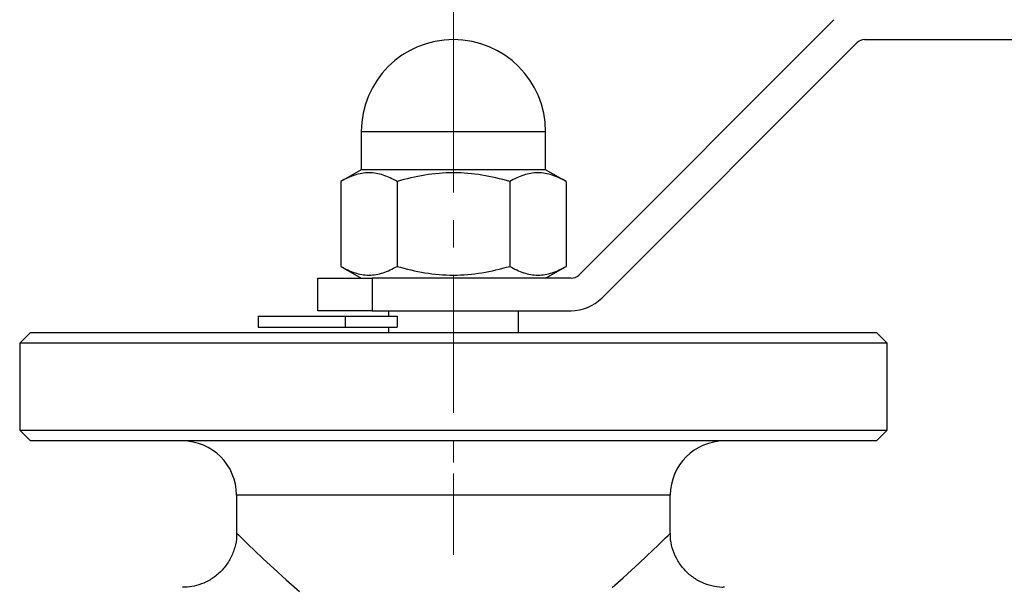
# Model space of a CAD drawing. Header units: millimetres. Extents: x 0 to 420, y 0 to 297.
# Tile 16 of 18: x 110 to 201, y 175 to 227. Entities that reach past the tile are written whole.
import ezdxf

# ---------------------------------------------------------------- set-up
doc = ezdxf.new("R2010")
doc.units = ezdxf.units.MM
doc.linetypes.add('CENTERX2', pattern=[20.32, 12.7, -2.54, 2.54, -2.54])
doc.styles.add('SLDTEXTSTYLE1', font='TXT', dxfattribs={"width": 0.7})
doc.dimstyles.new('SLDDIMSTYLE1', dxfattribs={"dimtxt": 5, "dimasz": 3.5, "dimexe": 0, "dimexo": 0.0625, "dimgap": 1.25, "dimtad": 2, "dimrnd": 1e-09, "dimzin": 12, "dimdsep": 46, "dimtxsty": 'SLDTEXTSTYLE1', "dimsah": 1, "dimcen": 0.09, "dimadec": 0, "dimazin": 3, "dimtfac": 1, "dimtdec": 3, "dimtofl": 0, "dimtmove": 0, "dimatfit": 3, "dimfxl": 1, "dimfrac": 2, "dimtolj": 1, "dimtzin": 12, "dimarcsym": 0})

# ---------------------------------------------------------------- blocks, each defined once
blk = doc.blocks.new('_D_2')
at = {"color": 7, "linetype": 'Continuous', "lineweight": 0}
for p, q in [((150.079, 224.163), (150.079, 237.919)), ((285.079, 228.563), (285.079, 237.919)), ((150.079, 236.919), (285.079, 236.919))]:
    blk.add_line(p, q, dxfattribs=at)
at = {"color": 7, "linetype": 'Continuous', "lineweight": 18}
for points in [[(150.079, 236.919), (155.079, 236.15), (155.079, 237.689)], [(285.079, 236.919), (280.079, 237.689), (280.079, 236.15)]]:
    blk.add_solid(points, dxfattribs=at)
at = {"color": 7, "linetype": 'Continuous', "lineweight": 18, "insert": (215.093, 243.365), "char_height": 5, "attachment_point": 1, "style": 'SLDTEXTSTYLE1'}
blk.add_mtext('135', dxfattribs=at)

msp = doc.modelspace()

# ---------------------------------------------------------------- linework, layer by layer
at = {"color": 7, "linetype": 'Continuous', "lineweight": 25}
for p, q in [((185.165, 227.382), (161.629, 203.846)), ((163.751, 201.725), (187.286, 225.26)), ((187.993, 225.553), (205.079, 225.553)), ((141.579, 217.053), (141.579, 213.553)), ((158.579, 213.553), (158.579, 217.053)), ((141.579, 213.553), (139.687, 212.461)), ((158.579, 213.553), (141.579, 213.553)), ((160.471, 212.461), (158.579, 213.553)), ((139.687, 212.461), (139.687, 204.646)), ((144.883, 212.461), (144.883, 204.646)), ((155.275, 212.461), (155.275, 204.646)), ((160.471, 212.461), (160.471, 204.646)), ((139.687, 204.646), (141.579, 203.553)), ((158.579, 203.553), (160.471, 204.646)), ((137.579, 200.553), (137.579, 203.553)), ((137.579, 203.553), (142.579, 203.553)), ((142.579, 203.553), (142.579, 200.553)), ((160.922, 203.553), (142.579, 203.553)), ((132.079, 200.053), (132.079, 199.053)), ((132.079, 200.053), (140.079, 200.053)), ((142.579, 200.553), (137.579, 200.553)), ((140.079, 200.053), (140.079, 199.053)), ((140.079, 200.053), (144.883, 200.053)), ((142.579, 200.553), (160.922, 200.553)), ((144.079, 200.553), (144.079, 200.053)), ((144.883, 200.053), (144.883, 199.053)), ((156.079, 198.553), (156.079, 200.553)), ((132.079, 199.053), (140.079, 199.053)), ((140.079, 199.053), (144.883, 199.053)), ((144.079, 199.053), (144.079, 198.553)), ((111.079, 198.553), (110.079, 197.553)), ((111.079, 198.553), (189.079, 198.553)), ((190.079, 197.553), (189.079, 198.553)), ((110.079, 197.553), (110.079, 189.553)), ((190.079, 197.553), (110.079, 197.553)), ((190.079, 189.553), (190.079, 197.553)), ((110.079, 189.553), (111.079, 188.553)), ((110.079, 189.553), (190.079, 189.553)), ((189.079, 188.553), (190.079, 189.553)), ((189.079, 188.553), (111.079, 188.553)), ((130.079, 183.553), (130.079, 180.03)), ((170.079, 180.053), (170.079, 183.553))]:
    msp.add_line(p, q, dxfattribs=at)
at = {"color": 7, "linetype": 'CENTERX2', "lineweight": 18}
for p, q in [((150.079, 224.153), (150.079, 186.553)), ((150.079, 185.553), (150.079, 178.053))]:
    msp.add_line(p, q, dxfattribs=at)
at = {"color": 1, "linetype": 'Continuous', "lineweight": 25}
for p, q in [((158.579, 217.053), (141.579, 217.053)), ((170.079, 183.553), (130.079, 183.553))]:
    msp.add_line(p, q, dxfattribs=at)
at = {"color": 1, "linetype": 'Continuous', "lineweight": 25, "flags": 128}
for points in [[(130.103, 180.03), (130.135, 179.998), (130.243, 179.891), (130.467, 179.67), (131.194, 178.959), (131.691, 178.48), (132.525, 177.686), (133.504, 176.776), (134.638, 175.753), (135.897, 174.659)], [(164.703, 175.037), (165.735, 175.944), (166.504, 176.639), (167.218, 177.298), (167.878, 177.917), (168.468, 178.481), (168.923, 178.919), (169.632, 179.612), (169.871, 179.847), (170.026, 180.001), (170.079, 180.053), (170.079, 180.053)]]:
    msp.add_lwpolyline(points, dxfattribs=at)
at = {"color": 7, "linetype": 'Continuous', "lineweight": 25}
for centre, radius, start, end in [((150.079, 217.053), 8.5, 0, 180), ((187.993, 224.553), 1, 90, 135), ((160.922, 204.553), 1, 270, 315), ((160.922, 204.553), 4, 270, 315), ((125.079, 183.553), 5, 0, 90), ((175.079, 183.553), 5, 90, 180)]:
    msp.add_arc(centre, radius, start, end, dxfattribs=at)
for points, knots in [([(144.883, 212.461), (144.459, 212.706), (144.031, 212.908), (143.168, 213.187), (142.732, 213.264), (142.069, 213.265), (141.847, 213.246), (141.408, 213.173), (141.19, 213.119), (140.54, 212.908), (140.111, 212.706), (139.687, 212.461)], [0, 0, 0, 0, 0.25, 0.25, 0.5, 0.5, 0.625, 0.625, 0.75, 0.75, 1, 1, 1, 1]), ([(155.275, 212.461), (154.429, 212.705), (153.575, 212.907), (151.846, 213.187), (150.97, 213.265), (149.191, 213.265), (148.312, 213.187), (146.582, 212.907), (145.729, 212.705), (144.883, 212.461)], [0, 0, 0, 0, 0.25, 0.25, 0.5, 0.5, 0.75, 0.75, 1, 1, 1, 1]), ([(160.471, 212.461), (160.047, 212.706), (159.62, 212.908), (158.756, 213.187), (158.32, 213.264), (157.657, 213.265), (157.435, 213.246), (156.996, 213.173), (156.778, 213.119), (156.128, 212.908), (155.7, 212.706), (155.275, 212.461)], [0, 0, 0, 0, 0.25, 0.25, 0.5, 0.5, 0.625, 0.625, 0.75, 0.75, 1, 1, 1, 1]), ([(139.687, 204.646), (140.111, 204.401), (140.538, 204.199), (141.402, 203.919), (141.838, 203.843), (142.501, 203.842), (142.723, 203.861), (143.162, 203.934), (143.38, 203.988), (144.03, 204.198), (144.458, 204.401), (144.883, 204.646)], [0, 0, 0, 0, 0.25, 0.25, 0.5, 0.5, 0.625, 0.625, 0.75, 0.75, 1, 1, 1, 1]), ([(144.883, 204.646), (145.729, 204.402), (146.583, 204.2), (148.312, 203.919), (149.188, 203.842), (150.967, 203.842), (151.846, 203.919), (153.576, 204.2), (154.429, 204.402), (155.275, 204.646)], [0, 0, 0, 0, 0.25, 0.25, 0.5, 0.5, 0.75, 0.75, 1, 1, 1, 1]), ([(155.275, 204.646), (155.699, 204.401), (156.127, 204.199), (156.99, 203.919), (157.427, 203.843), (158.089, 203.842), (158.311, 203.861), (158.75, 203.934), (158.968, 203.988), (159.618, 204.198), (160.047, 204.401), (160.471, 204.646)], [0, 0, 0, 0, 0.25, 0.25, 0.5, 0.5, 0.625, 0.625, 0.75, 0.75, 1, 1, 1, 1]), ([(130.065, 180.028), (130.07, 179.933), (130.093, 179.498), (129.931, 178.714), (129.559, 177.729), (128.954, 176.82), (128.179, 176.073), (127.302, 175.53), (126.417, 175.205), (125.68, 175.056), (125.247, 175.062), (125.101, 175.064)], [0, 0, 0, 0, 0.036465, 0.167543, 0.302917, 0.440133, 0.583299, 0.713597, 0.833503, 0.944252, 1, 1, 1, 1]), ([(175.075, 175.07), (174.999, 175.063), (174.61, 175.031), (173.887, 175.172), (172.939, 175.487), (172.04, 176.03), (171.24, 176.779), (170.621, 177.687), (170.241, 178.67), (170.076, 179.465), (170.091, 179.919), (170.095, 180.054)], [0, 0, 0, 0, 0.029077, 0.148879, 0.277043, 0.410704, 0.546835, 0.693426, 0.82638, 0.948361, 1, 1, 1, 1])]:
    msp.add_open_spline(points, degree=3, knots=knots, dxfattribs=at)

# ---------------------------------------------------------------- dimensions: what is measured, and where the dimension line sits
at = {"color": 7, "linetype": 'Continuous', "lineweight": 18}
dim = msp.add_linear_dim(base=(285.079, 236.919), p1=(150.079, 224.153), p2=(285.079, 228.553), dimstyle='SLDDIMSTYLE1', dxfattribs=at)
dim.commit()
dim.dimension.update_dxf_attribs({"geometry": '_D_2', "text_midpoint": (218.999, 236.919), "dimtype": 160})

doc.saveas('drawing.dxf')
